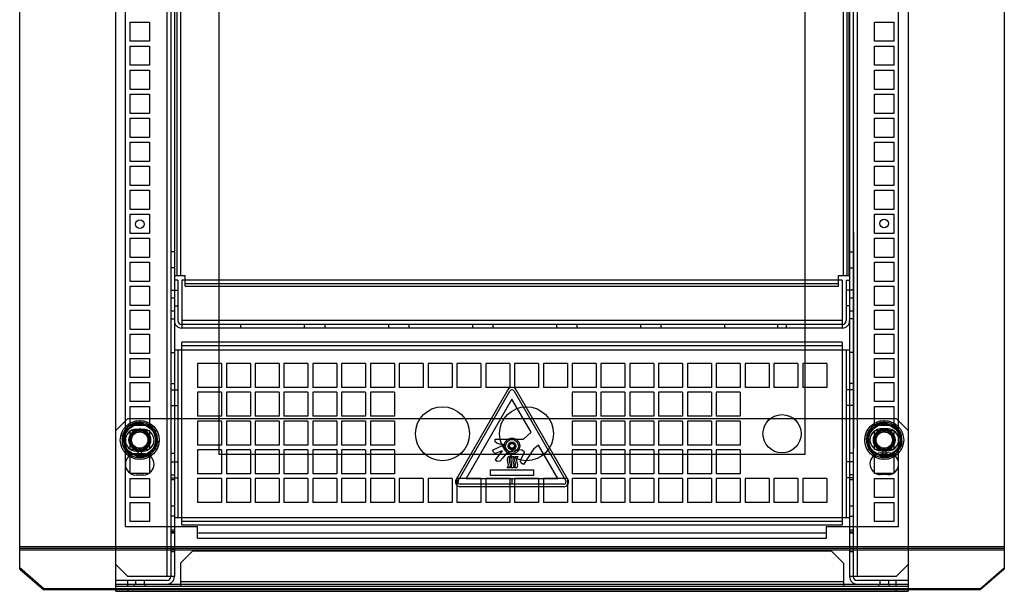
# Model space of a CAD drawing. Header units: millimetres. Extents: x 55 to 465, y 125 to 611.
# Tile 1 of 2: x 55 to 465, y 125 to 363. Entities that reach past the tile are written whole.
import ezdxf

# ---------------------------------------------------------------- set-up
doc = ezdxf.new("R2010")
doc.units = ezdxf.units.MM
doc.header["$LTSCALE"] = 47.779172
doc.layers.get('0').update_dxf_attribs({"linetype": 'CONTINUOUS'})

msp = doc.modelspace()

# ---------------------------------------------------------------- linework, layer by layer
at = {"color": 7, "linetype": 'Continuous'}
for p, q in [((95.03, 125.28), (95.03, 611.28)), ((425.03, 611.28), (425.03, 125.28)), ((116.33, 605.18), (116.33, 131.38)), ((117.93, 605.18), (117.93, 131.38)), ((119.43, 605.18), (119.43, 131.38)), ((400.63, 605.18), (400.63, 131.38)), ((402.13, 605.18), (402.13, 131.38)), ((403.73, 605.18), (403.73, 131.38)), ((55.03, 134.5), (55.03, 602.06)), ((465.03, 602.06), (465.03, 134.5)), ((120.43, 588.78), (120.43, 256.78)), ((121.93, 588.78), (121.93, 256.78)), ((397.93, 588.78), (397.93, 256.78)), ((399.43, 588.78), (399.43, 256.78)), ((400.43, 256.78), (400.43, 588.78)), ((99.03, 152.28), (99.03, 584.28)), ((421.03, 152.28), (421.03, 584.28)), ((138.03, 182.28), (138.03, 554.28)), ((382.03, 554.28), (382.03, 182.28)), ((101.03, 354.28), (101.03, 362.28)), ((101.03, 362.28), (109.03, 362.28)), ((109.03, 362.28), (109.03, 354.28)), ((411.03, 362.28), (419.03, 362.28)), ((411.03, 354.28), (411.03, 362.28)), ((419.03, 362.28), (419.03, 354.28)), ((109.03, 354.28), (101.03, 354.28)), ((419.03, 354.28), (411.03, 354.28)), ((101.03, 344.28), (101.03, 352.28)), ((101.03, 352.28), (109.03, 352.28)), ((109.03, 352.28), (109.03, 344.28)), ((411.03, 352.28), (419.03, 352.28)), ((411.03, 344.28), (411.03, 352.28)), ((419.03, 352.28), (419.03, 344.28)), ((109.03, 344.28), (101.03, 344.28)), ((101.03, 334.28), (101.03, 342.28)), ((101.03, 342.28), (109.03, 342.28)), ((109.03, 342.28), (109.03, 334.28)), ((419.03, 344.28), (411.03, 344.28)), ((411.03, 342.28), (419.03, 342.28)), ((411.03, 334.28), (411.03, 342.28)), ((419.03, 342.28), (419.03, 334.28)), ((109.03, 334.28), (101.03, 334.28)), ((101.03, 324.28), (101.03, 332.28)), ((101.03, 332.28), (109.03, 332.28)), ((109.03, 332.28), (109.03, 324.28)), ((419.03, 334.28), (411.03, 334.28)), ((411.03, 332.28), (419.03, 332.28)), ((411.03, 324.28), (411.03, 332.28)), ((419.03, 332.28), (419.03, 324.28)), ((109.03, 324.28), (101.03, 324.28)), ((419.03, 324.28), (411.03, 324.28)), ((101.03, 314.28), (101.03, 322.28)), ((101.03, 322.28), (109.03, 322.28)), ((109.03, 322.28), (109.03, 314.28)), ((411.03, 322.28), (419.03, 322.28)), ((411.03, 314.28), (411.03, 322.28)), ((419.03, 322.28), (419.03, 314.28)), ((109.03, 314.28), (101.03, 314.28)), ((101.03, 304.28), (101.03, 312.28)), ((101.03, 312.28), (109.03, 312.28)), ((109.03, 312.28), (109.03, 304.28)), ((419.03, 314.28), (411.03, 314.28)), ((411.03, 312.28), (419.03, 312.28)), ((411.03, 304.28), (411.03, 312.28)), ((419.03, 312.28), (419.03, 304.28)), ((109.03, 304.28), (101.03, 304.28)), ((419.03, 304.28), (411.03, 304.28)), ((101.03, 294.28), (101.03, 302.28)), ((101.03, 302.28), (109.03, 302.28)), ((109.03, 302.28), (109.03, 294.28)), ((411.03, 302.28), (419.03, 302.28)), ((411.03, 294.28), (411.03, 302.28)), ((419.03, 302.28), (419.03, 294.28)), ((109.03, 294.28), (101.03, 294.28)), ((101.03, 284.28), (101.03, 292.28)), ((101.03, 292.28), (109.03, 292.28)), ((109.03, 292.28), (109.03, 284.28)), ((419.03, 294.28), (411.03, 294.28)), ((411.03, 292.28), (419.03, 292.28)), ((411.03, 284.28), (411.03, 292.28)), ((419.03, 292.28), (419.03, 284.28)), ((109.03, 284.28), (101.03, 284.28)), ((419.03, 284.28), (411.03, 284.28)), ((101.03, 274.28), (101.03, 282.28)), ((101.03, 282.28), (109.03, 282.28)), ((109.03, 282.28), (109.03, 274.28)), ((411.03, 282.28), (419.03, 282.28)), ((411.03, 274.28), (411.03, 282.28)), ((419.03, 282.28), (419.03, 274.28)), ((402.2, 274.78), (402.2, 184.78)), ((109.03, 274.28), (101.03, 274.28)), ((101.03, 264.28), (101.03, 272.28)), ((101.03, 272.28), (109.03, 272.28)), ((109.03, 272.28), (109.03, 264.28)), ((419.03, 274.28), (411.03, 274.28)), ((411.03, 272.28), (419.03, 272.28)), ((411.03, 264.28), (411.03, 272.28)), ((419.03, 272.28), (419.03, 264.28)), ((119.43, 266.58), (117.93, 266.58)), ((400.63, 266.58), (402.13, 266.58)), ((109.03, 264.28), (101.03, 264.28)), ((402.2, 264.41), (402.3, 264.41)), ((402.2, 262.69), (402.3, 262.69)), ((402.3, 262.46), (402.2, 262.46)), ((402.2, 262.43), (402.3, 262.43)), ((402.3, 264.41), (402.3, 262.69)), ((402.3, 262.46), (402.3, 227.49)), ((419.03, 264.28), (411.03, 264.28)), ((101.03, 254.28), (101.03, 262.28)), ((101.03, 262.28), (109.03, 262.28)), ((109.03, 262.28), (109.03, 254.28)), ((119.43, 259.98), (117.93, 259.98)), ((400.63, 259.98), (402.13, 259.98)), ((402.2, 261.86), (402.3, 261.86)), ((402.2, 261.35), (402.3, 261.35)), ((402.2, 261.19), (402.3, 261.19)), ((402.3, 261.14), (402.2, 261.14)), ((402.2, 260.54), (402.3, 260.54)), ((402.2, 260.48), (402.3, 260.48)), ((402.3, 260.32), (402.2, 260.32)), ((402.3, 259.9), (402.2, 259.9)), ((402.2, 259.73), (402.3, 259.73)), ((402.2, 259.69), (402.3, 259.69)), ((402.3, 259.37), (402.2, 259.37)), ((402.2, 259.3), (402.3, 259.3)), ((402.2, 259.24), (402.3, 259.24)), ((402.2, 259.19), (402.3, 259.19)), ((402.2, 259.01), (402.3, 259.01)), ((402.2, 258.98), (402.3, 258.98)), ((402.2, 258.8), (402.3, 258.8)), ((411.03, 262.28), (419.03, 262.28)), ((411.03, 254.28), (411.03, 262.28)), ((419.03, 262.28), (419.03, 254.28)), ((109.03, 254.28), (101.03, 254.28)), ((119.43, 256.78), (123.93, 256.78)), ((120.93, 254.88), (119.43, 254.88)), ((120.93, 254.88), (120.93, 237.98)), ((122.53, 254.88), (122.53, 234.88)), ((397.53, 254.88), (122.53, 254.88)), ((123.93, 252.28), (123.93, 256.78)), ((395.93, 254.78), (123.93, 254.78)), ((395.93, 256.78), (400.43, 256.78)), ((395.93, 252.28), (395.93, 256.78)), ((397.53, 254.88), (397.53, 234.88)), ((399.13, 254.88), (400.63, 254.88)), ((399.13, 254.88), (399.13, 237.98)), ((402.2, 258.28), (402.3, 258.28)), ((402.3, 258.19), (402.2, 258.19)), ((402.2, 258.13), (402.3, 258.13)), ((402.3, 258.01), (402.2, 258.01)), ((402.2, 257.77), (402.3, 257.77)), ((402.2, 257.6), (402.3, 257.6)), ((402.2, 257.42), (402.3, 257.42)), ((402.2, 257.12), (402.3, 257.12)), ((402.3, 257.06), (402.2, 257.06)), ((402.2, 256.94), (402.3, 256.94)), ((402.2, 256.77), (402.3, 256.77)), ((402.3, 256.53), (402.2, 256.53)), ((402.2, 256.47), (402.3, 256.47)), ((402.3, 256.17), (402.2, 256.17)), ((402.2, 256.11), (402.3, 256.11)), ((402.2, 255.71), (402.3, 255.71)), ((402.2, 255.46), (402.3, 255.46)), ((402.2, 255.43), (402.3, 255.43)), ((402.2, 255.31), (402.3, 255.31)), ((402.2, 255.15), (402.3, 255.15)), ((402.2, 254.81), (402.3, 254.81)), ((402.2, 254.67), (402.3, 254.67)), ((402.2, 254.63), (402.3, 254.63)), ((402.2, 254.22), (402.3, 254.22)), ((419.03, 254.28), (411.03, 254.28)), ((101.03, 244.28), (101.03, 252.28)), ((101.03, 252.28), (109.03, 252.28)), ((109.03, 252.28), (109.03, 244.28)), ((117.93, 250.68), (120.93, 250.68)), ((395.93, 253.28), (123.93, 253.28)), ((123.93, 252.28), (395.93, 252.28)), ((402.13, 250.68), (399.13, 250.68)), ((402.2, 254.07), (402.3, 254.07)), ((402.3, 254.04), (402.2, 254.04)), ((402.3, 253.74), (402.2, 253.74)), ((402.3, 253.57), (402.2, 253.57)), ((402.2, 253.54), (402.3, 253.54)), ((402.2, 253.39), (402.3, 253.39)), ((402.2, 253.25), (402.3, 253.25)), ((402.2, 253.21), (402.3, 253.21)), ((402.2, 253.15), (402.3, 253.15)), ((402.2, 252.97), (402.3, 252.97)), ((402.3, 252.91), (402.2, 252.91)), ((402.2, 252.82), (402.3, 252.82)), ((402.2, 252.8), (402.3, 252.8)), ((402.2, 252.76), (402.3, 252.76)), ((402.2, 252.56), (402.3, 252.56)), ((402.2, 252.25), (402.3, 252.25)), ((402.2, 252.15), (402.3, 252.15)), ((402.2, 252.02), (402.3, 252.02)), ((402.2, 251.98), (402.3, 251.98)), ((402.2, 251.93), (402.3, 251.93)), ((402.2, 251.9), (402.3, 251.9)), ((402.2, 251.77), (402.3, 251.77)), ((402.2, 251.49), (402.3, 251.49)), ((402.2, 251.45), (402.3, 251.45)), ((402.3, 251.31), (402.2, 251.31)), ((402.2, 251.23), (402.3, 251.23)), ((402.3, 251.08), (402.2, 251.08)), ((402.2, 250.84), (402.3, 250.84)), ((402.2, 250.72), (402.3, 250.72)), ((402.2, 250.66), (402.3, 250.66)), ((402.2, 250.6), (402.3, 250.6)), ((402.2, 250.48), (402.3, 250.48)), ((402.2, 250.39), (402.3, 250.39)), ((402.2, 250.26), (402.3, 250.26)), ((402.2, 250.15), (402.3, 250.15)), ((411.03, 252.28), (419.03, 252.28)), ((411.03, 244.28), (411.03, 252.28)), ((419.03, 252.28), (419.03, 244.28)), ((119.43, 247.38), (117.93, 247.38)), ((402.13, 247.38), (400.63, 247.38)), ((402.3, 249.8), (402.2, 249.8)), ((402.2, 249.71), (402.3, 249.71)), ((402.2, 249.27), (402.3, 249.27)), ((402.2, 249.2), (402.3, 249.2)), ((402.2, 249.06), (402.3, 249.06)), ((402.2, 249.02), (402.3, 249.02)), ((402.3, 248.71), (402.2, 248.71)), ((402.2, 248.52), (402.3, 248.52)), ((402.2, 248.46), (402.3, 248.46)), ((402.2, 248.25), (402.3, 248.25)), ((402.2, 248.13), (402.3, 248.13)), ((402.2, 248.02), (402.3, 248.02)), ((402.3, 247.66), (402.2, 247.66)), ((402.2, 247.61), (402.3, 247.61)), ((402.3, 247.52), (402.2, 247.52)), ((402.2, 247.46), (402.3, 247.46)), ((402.2, 247.13), (402.3, 247.13)), ((402.2, 247.07), (402.3, 247.07)), ((402.2, 246.93), (402.3, 246.93)), ((402.2, 246.85), (402.3, 246.85)), ((402.2, 246.81), (402.3, 246.81)), ((402.2, 246.6), (402.3, 246.6)), ((402.2, 246.28), (402.3, 246.28)), ((402.2, 246.16), (402.3, 246.16)), ((402.2, 246.1), (402.3, 246.1)), ((109.03, 244.28), (101.03, 244.28)), ((101.03, 234.28), (101.03, 242.28)), ((101.03, 242.28), (109.03, 242.28)), ((109.03, 242.28), (109.03, 234.28)), ((119.43, 241.98), (117.93, 241.98)), ((119.43, 244.08), (120.93, 244.08)), ((400.63, 244.08), (399.13, 244.08)), ((402.13, 241.98), (400.63, 241.98)), ((402.2, 245.68), (402.3, 245.68)), ((402.3, 245.51), (402.2, 245.51)), ((402.2, 245.47), (402.3, 245.47)), ((402.2, 245.09), (402.3, 245.09)), ((402.3, 244.71), (402.2, 244.71)), ((402.2, 244.64), (402.3, 244.64)), ((402.2, 244.48), (402.3, 244.48)), ((402.2, 244.44), (402.3, 244.44)), ((402.2, 244.22), (402.3, 244.22)), ((402.2, 244.15), (402.3, 244.15)), ((402.2, 244), (402.3, 244)), ((402.2, 243.96), (402.3, 243.96)), ((402.2, 243.86), (402.3, 243.86)), ((402.2, 243.79), (402.3, 243.79)), ((402.2, 243.7), (402.3, 243.7)), ((402.2, 243.54), (402.3, 243.54)), ((402.2, 243.4), (402.3, 243.4)), ((402.3, 243.37), (402.2, 243.37)), ((402.2, 243.18), (402.3, 243.18)), ((402.3, 242.85), (402.2, 242.85)), ((402.2, 242.6), (402.3, 242.6)), ((402.3, 242.48), (402.2, 242.48)), ((402.2, 242.19), (402.3, 242.19)), ((402.2, 241.95), (402.3, 241.95)), ((419.03, 244.28), (411.03, 244.28)), ((411.03, 242.28), (419.03, 242.28)), ((411.03, 234.28), (411.03, 242.28)), ((419.03, 242.28), (419.03, 234.28)), ((117.93, 238.68), (119.43, 238.68)), ((397.53, 237.98), (122.53, 237.98)), ((402.13, 238.68), (400.63, 238.68)), ((402.2, 241.83), (402.3, 241.83)), ((402.2, 241.8), (402.3, 241.8)), ((402.2, 241.53), (402.3, 241.53)), ((402.2, 241.46), (402.3, 241.46)), ((402.2, 241.12), (402.3, 241.12)), ((402.2, 241.04), (402.3, 241.04)), ((402.2, 240.92), (402.3, 240.92)), ((402.2, 240.89), (402.3, 240.89)), ((402.2, 240.77), (402.3, 240.77)), ((402.2, 240.43), (402.3, 240.43)), ((402.2, 240.35), (402.3, 240.35)), ((402.2, 240.23), (402.3, 240.23)), ((402.2, 239.98), (402.3, 239.98)), ((402.2, 239.85), (402.3, 239.85)), ((402.2, 239.82), (402.3, 239.82)), ((402.2, 239.76), (402.3, 239.76)), ((402.2, 239.63), (402.3, 239.63)), ((402.2, 239.34), (402.3, 239.34)), ((402.2, 239.2), (402.3, 239.2)), ((402.2, 239.16), (402.3, 239.16)), ((402.3, 238.99), (402.2, 238.99)), ((402.2, 238.84), (402.3, 238.84)), ((402.3, 238.52), (402.2, 238.52)), ((402.2, 238.47), (402.3, 238.47)), ((402.2, 238.4), (402.3, 238.4)), ((402.2, 238.05), (402.3, 238.05)), ((402.2, 237.85), (402.3, 237.85)), ((109.03, 234.28), (101.03, 234.28)), ((397.53, 236.38), (122.53, 236.38)), ((397.53, 234.88), (122.53, 234.88)), ((147.18, 234.88), (147.18, 236.38)), ((173.68, 234.88), (173.68, 236.38)), ((182.18, 234.88), (182.18, 236.38)), ((208.68, 234.88), (208.68, 236.38)), ((217.18, 234.88), (217.18, 236.38)), ((243.68, 234.88), (243.68, 236.38)), ((252.18, 234.88), (252.18, 236.38)), ((278.68, 234.88), (278.68, 236.38)), ((287.18, 234.88), (287.18, 236.38)), ((313.68, 234.88), (313.68, 236.38)), ((322.18, 234.88), (322.18, 236.38)), ((348.68, 234.88), (348.68, 236.38)), ((370.78, 234.88), (370.78, 236.38)), ((374.28, 234.88), (374.28, 236.38)), ((402.2, 237.74), (402.3, 237.74)), ((402.3, 237.56), (402.2, 237.56)), ((402.2, 237.33), (402.3, 237.33)), ((402.2, 237.15), (402.3, 237.15)), ((402.2, 236.95), (402.3, 236.95)), ((402.2, 236.85), (402.3, 236.85)), ((402.3, 236.79), (402.2, 236.79)), ((402.2, 236.67), (402.3, 236.67)), ((402.2, 236.63), (402.3, 236.63)), ((402.2, 236.56), (402.3, 236.56)), ((402.2, 236.42), (402.3, 236.42)), ((402.2, 236.37), (402.3, 236.37)), ((402.2, 236.32), (402.3, 236.32)), ((402.2, 236.26), (402.3, 236.26)), ((402.2, 236), (402.3, 236)), ((402.2, 235.92), (402.3, 235.92)), ((402.2, 235.73), (402.3, 235.73)), ((402.3, 235.67), (402.2, 235.67)), ((402.2, 235.61), (402.3, 235.61)), ((402.2, 235.51), (402.3, 235.51)), ((402.2, 235.45), (402.3, 235.45)), ((402.3, 235.32), (402.2, 235.32)), ((402.2, 235.25), (402.3, 235.25)), ((402.2, 235.1), (402.3, 235.1)), ((402.2, 235.07), (402.3, 235.07)), ((402.3, 235.01), (402.2, 235.01)), ((402.2, 234.9), (402.3, 234.9)), ((402.2, 234.79), (402.3, 234.79)), ((402.2, 234.74), (402.3, 234.74)), ((402.2, 234.36), (402.3, 234.36)), ((402.2, 234.3), (402.3, 234.3)), ((402.2, 234.08), (402.3, 234.08)), ((402.2, 233.83), (402.3, 233.83)), ((402.2, 233.77), (402.3, 233.77)), ((419.03, 234.28), (411.03, 234.28)), ((101.03, 224.28), (101.03, 232.28)), ((101.03, 232.28), (109.03, 232.28)), ((109.03, 232.28), (109.03, 224.28)), ((402.2, 233.68), (402.3, 233.68)), ((402.3, 233.51), (402.2, 233.51)), ((402.2, 233.36), (402.3, 233.36)), ((402.2, 233.29), (402.3, 233.29)), ((402.2, 233.2), (402.3, 233.2)), ((402.2, 232.82), (402.3, 232.82)), ((402.2, 232.5), (402.3, 232.5)), ((402.3, 232.44), (402.2, 232.44)), ((402.2, 232.41), (402.3, 232.41)), ((402.3, 232.38), (402.2, 232.38)), ((402.2, 232.32), (402.3, 232.32)), ((402.2, 232.17), (402.3, 232.17)), ((402.2, 232.14), (402.3, 232.14)), ((402.2, 231.95), (402.3, 231.95)), ((402.2, 231.88), (402.3, 231.88)), ((402.2, 231.81), (402.3, 231.81)), ((402.2, 231.73), (402.3, 231.73)), ((402.2, 231.6), (402.3, 231.6)), ((402.2, 231.27), (402.3, 231.27)), ((402.2, 231.24), (402.3, 231.24)), ((402.2, 231.16), (402.3, 231.16)), ((402.2, 231.04), (402.3, 231.04)), ((402.2, 230.91), (402.3, 230.91)), ((402.2, 230.57), (402.3, 230.57)), ((402.2, 230.39), (402.3, 230.39)), ((402.2, 229.92), (402.3, 229.92)), ((411.03, 232.28), (419.03, 232.28)), ((411.03, 224.28), (411.03, 232.28)), ((419.03, 232.28), (419.03, 224.28)), ((119.43, 225.88), (400.63, 225.88)), ((120.93, 225.88), (120.93, 155.88)), ((122.53, 152.78), (122.53, 228.98)), ((397.53, 228.98), (122.53, 228.98)), ((397.53, 227.48), (122.53, 227.48)), ((397.53, 228.98), (397.53, 152.78)), ((399.13, 225.88), (399.13, 155.88)), ((402.2, 229.27), (402.3, 229.27)), ((402.2, 228.14), (402.3, 228.14)), ((402.2, 227.49), (402.3, 227.49)), ((109.03, 224.28), (101.03, 224.28)), ((101.03, 214.28), (101.03, 222.28)), ((101.03, 222.28), (109.03, 222.28)), ((109.03, 222.28), (109.03, 214.28)), ((117.93, 224.78), (119.43, 224.78)), ((402.13, 224.78), (400.63, 224.78)), ((402.2, 222.28), (402.3, 222.28)), ((402.3, 222.28), (402.3, 197.28)), ((419.03, 224.28), (411.03, 224.28)), ((411.03, 222.28), (419.03, 222.28)), ((411.03, 214.28), (411.03, 222.28)), ((419.03, 222.28), (419.03, 214.28)), ((139.08, 220.19), (129.08, 220.19)), ((129.08, 220.19), (129.08, 210.19)), ((139.08, 220.19), (139.08, 210.19)), ((151.08, 220.19), (141.08, 220.19)), ((141.08, 220.19), (141.08, 210.19)), ((151.08, 220.19), (151.08, 210.19)), ((163.08, 220.19), (153.08, 220.19)), ((153.08, 220.19), (153.08, 210.19)), ((163.08, 220.19), (163.08, 210.19)), ((175.08, 220.19), (165.08, 220.19)), ((165.08, 220.19), (165.08, 210.19)), ((175.08, 220.19), (175.08, 210.19)), ((187.08, 220.19), (177.08, 220.19)), ((177.08, 220.19), (177.08, 210.19)), ((187.08, 220.19), (187.08, 210.19)), ((199.08, 220.19), (189.08, 220.19)), ((189.08, 220.19), (189.08, 210.19)), ((199.08, 220.19), (199.08, 210.19)), ((211.08, 220.19), (201.08, 220.19)), ((201.08, 220.19), (201.08, 210.19)), ((211.08, 220.19), (211.08, 210.19)), ((223.08, 220.19), (213.08, 220.19)), ((213.08, 220.19), (213.08, 210.19)), ((223.08, 220.19), (223.08, 210.19)), ((235.08, 220.19), (225.08, 220.19)), ((225.08, 220.19), (225.08, 210.19)), ((235.08, 220.19), (235.08, 210.19)), ((247.08, 220.19), (237.08, 220.19)), ((237.08, 220.19), (237.08, 210.19)), ((247.08, 220.19), (247.08, 210.19)), ((259.08, 220.19), (249.08, 220.19)), ((249.08, 220.19), (249.08, 210.19)), ((259.08, 220.19), (259.08, 210.19)), ((271.08, 220.19), (261.08, 220.19)), ((261.08, 220.19), (261.08, 210.19)), ((271.08, 220.19), (271.08, 210.19)), ((283.08, 220.19), (273.08, 220.19)), ((273.08, 220.19), (273.08, 210.19)), ((283.08, 220.19), (283.08, 210.19)), ((295.08, 220.19), (285.08, 220.19)), ((285.08, 220.19), (285.08, 210.19)), ((295.08, 220.19), (295.08, 210.19)), ((307.08, 220.19), (297.08, 220.19)), ((297.08, 220.19), (297.08, 210.19)), ((307.08, 220.19), (307.08, 210.19)), ((319.08, 220.19), (309.08, 220.19)), ((309.08, 220.19), (309.08, 210.19)), ((319.08, 220.19), (319.08, 210.19)), ((331.08, 220.19), (321.08, 220.19)), ((321.08, 220.19), (321.08, 210.19)), ((331.08, 220.19), (331.08, 210.19)), ((343.08, 220.19), (333.08, 220.19)), ((333.08, 220.19), (333.08, 210.19)), ((343.08, 220.19), (343.08, 210.19)), ((355.08, 220.19), (345.08, 220.19)), ((345.08, 220.19), (345.08, 210.19)), ((355.08, 220.19), (355.08, 210.19)), ((367.08, 220.19), (357.08, 220.19)), ((357.08, 220.19), (357.08, 210.19)), ((367.08, 220.19), (367.08, 210.19)), ((379.08, 220.19), (369.08, 220.19)), ((369.08, 220.19), (369.08, 210.19)), ((379.08, 220.19), (379.08, 210.19)), ((391.08, 220.19), (381.08, 220.19)), ((381.08, 220.19), (381.08, 210.19)), ((391.08, 220.19), (391.08, 210.19)), ((109.03, 214.28), (101.03, 214.28)), ((419.03, 214.28), (411.03, 214.28)), ((101.03, 204.28), (101.03, 212.28)), ((101.03, 212.28), (109.03, 212.28)), ((109.03, 212.28), (109.03, 204.28)), ((117.93, 211.78), (119.43, 211.78)), ((117.93, 209.18), (120.93, 209.18)), ((139.08, 210.19), (129.08, 210.19)), ((151.08, 210.19), (141.08, 210.19)), ((163.08, 210.19), (153.08, 210.19)), ((175.08, 210.19), (165.08, 210.19)), ((187.08, 210.19), (177.08, 210.19)), ((199.08, 210.19), (189.08, 210.19)), ((211.08, 210.19), (201.08, 210.19)), ((223.08, 210.19), (213.08, 210.19)), ((235.08, 210.19), (225.08, 210.19)), ((258.3, 209.15), (236.76, 171.84)), ((247.08, 210.19), (237.08, 210.19)), ((259.08, 210.19), (249.08, 210.19)), ((271.08, 210.19), (261.08, 210.19)), ((283.3, 171.84), (261.76, 209.15)), ((283.08, 210.19), (273.08, 210.19)), ((295.08, 210.19), (285.08, 210.19)), ((307.08, 210.19), (297.08, 210.19)), ((319.08, 210.19), (309.08, 210.19)), ((331.08, 210.19), (321.08, 210.19)), ((343.08, 210.19), (333.08, 210.19)), ((355.08, 210.19), (345.08, 210.19)), ((367.08, 210.19), (357.08, 210.19)), ((379.08, 210.19), (369.08, 210.19)), ((391.08, 210.19), (381.08, 210.19)), ((402.13, 209.18), (399.13, 209.18)), ((402.13, 211.78), (400.63, 211.78)), ((402.2, 209.78), (402.3, 209.78)), ((411.03, 212.28), (419.03, 212.28)), ((411.03, 204.28), (411.03, 212.28)), ((419.03, 212.28), (419.03, 204.28)), ((139.08, 208.19), (129.08, 208.19)), ((129.08, 208.19), (129.08, 198.19)), ((139.08, 208.19), (139.08, 198.19)), ((151.08, 208.19), (141.08, 208.19)), ((141.08, 208.19), (141.08, 198.19)), ((151.08, 208.19), (151.08, 198.19)), ((163.08, 208.19), (153.08, 208.19)), ((153.08, 208.19), (153.08, 198.19)), ((163.08, 208.19), (163.08, 198.19)), ((175.08, 208.19), (165.08, 208.19)), ((165.08, 208.19), (165.08, 198.19)), ((175.08, 208.19), (175.08, 198.19)), ((187.08, 208.19), (177.08, 208.19)), ((177.08, 208.19), (177.08, 198.19)), ((187.08, 208.19), (187.08, 198.19)), ((199.08, 208.19), (189.08, 208.19)), ((189.08, 208.19), (189.08, 198.19)), ((199.08, 208.19), (199.08, 198.19)), ((211.08, 208.19), (201.08, 208.19)), ((201.08, 208.19), (201.08, 198.19)), ((211.08, 208.19), (211.08, 198.19)), ((237.63, 171.34), (259.16, 208.65)), ((260.03, 205.35), (240.92, 172.24)), ((259.16, 208.65), (259.17, 208.64)), ((267.96, 191.6), (260.03, 205.35)), ((260.03, 205.35), (260.03, 205.35)), ((260.9, 208.65), (260.89, 208.64)), ((260.89, 208.64), (282.43, 171.34)), ((295.08, 208.19), (285.08, 208.19)), ((285.08, 208.19), (285.08, 198.19)), ((295.08, 208.19), (295.08, 198.19)), ((307.08, 208.19), (297.08, 208.19)), ((297.08, 208.19), (297.08, 198.19)), ((307.08, 208.19), (307.08, 198.19)), ((319.08, 208.19), (309.08, 208.19)), ((309.08, 208.19), (309.08, 198.19)), ((319.08, 208.19), (319.08, 198.19)), ((331.08, 208.19), (321.08, 208.19)), ((321.08, 208.19), (321.08, 198.19)), ((331.08, 208.19), (331.08, 198.19)), ((343.08, 208.19), (333.08, 208.19)), ((333.08, 208.19), (333.08, 198.19)), ((343.08, 208.19), (343.08, 198.19)), ((355.08, 208.19), (345.08, 208.19)), ((345.08, 208.19), (345.08, 198.19)), ((355.08, 208.19), (355.08, 198.19)), ((109.03, 204.28), (101.03, 204.28)), ((101.03, 194.28), (101.03, 202.28)), ((101.03, 202.28), (109.03, 202.28)), ((109.03, 202.28), (109.03, 194.28)), ((117.93, 202.58), (120.93, 202.58)), ((402.13, 202.58), (399.13, 202.58)), ((419.03, 204.28), (411.03, 204.28)), ((411.03, 202.28), (419.03, 202.28)), ((411.03, 194.28), (411.03, 202.28)), ((419.03, 202.28), (419.03, 194.28)), ((100.03, 197.28), (95.03, 192.28)), ((100.03, 197.28), (420.03, 197.28)), ((139.08, 198.19), (129.08, 198.19)), ((151.08, 198.19), (141.08, 198.19)), ((163.08, 198.19), (153.08, 198.19)), ((175.08, 198.19), (165.08, 198.19)), ((187.08, 198.19), (177.08, 198.19)), ((199.08, 198.19), (189.08, 198.19)), ((211.08, 198.19), (201.08, 198.19)), ((295.08, 198.19), (285.08, 198.19)), ((307.08, 198.19), (297.08, 198.19)), ((319.08, 198.19), (309.08, 198.19)), ((331.08, 198.19), (321.08, 198.19)), ((343.08, 198.19), (333.08, 198.19)), ((355.08, 198.19), (345.08, 198.19)), ((425.03, 192.28), (420.03, 197.28)), ((101.84, 195.07), (97.55, 188.91)), ((97.74, 190.09), (102.95, 195.49)), ((103.71, 195.67), (97.97, 190.83)), ((105.03, 195.79), (98.53, 192.04)), ((109.03, 194.28), (101.03, 194.28)), ((109.32, 194.44), (101.84, 195.07)), ((110.24, 193.69), (102.95, 195.49)), ((110.77, 193.12), (103.71, 195.67)), ((111.53, 192.04), (105.03, 195.79)), ((109.32, 194.44), (112.51, 187.65)), ((110.24, 193.69), (112.32, 186.48)), ((110.77, 193.12), (112.09, 185.73)), ((139.08, 196.19), (129.08, 196.19)), ((129.08, 196.19), (129.08, 186.19)), ((139.08, 196.19), (139.08, 186.19)), ((151.08, 196.19), (141.08, 196.19)), ((141.08, 196.19), (141.08, 186.19)), ((151.08, 196.19), (151.08, 186.19)), ((163.08, 196.19), (153.08, 196.19)), ((153.08, 196.19), (153.08, 186.19)), ((163.08, 196.19), (163.08, 186.19)), ((175.08, 196.19), (165.08, 196.19)), ((165.08, 196.19), (165.08, 186.19)), ((175.08, 196.19), (175.08, 186.19)), ((187.08, 196.19), (177.08, 196.19)), ((177.08, 196.19), (177.08, 186.19)), ((187.08, 196.19), (187.08, 186.19)), ((199.08, 196.19), (189.08, 196.19)), ((189.08, 196.19), (189.08, 186.19)), ((199.08, 196.19), (199.08, 186.19)), ((211.08, 196.19), (201.08, 196.19)), ((201.08, 196.19), (201.08, 186.19)), ((211.08, 196.19), (211.08, 186.19)), ((295.08, 196.19), (285.08, 196.19)), ((285.08, 196.19), (285.08, 186.19)), ((295.08, 196.19), (295.08, 186.19)), ((307.08, 196.19), (297.08, 196.19)), ((297.08, 196.19), (297.08, 186.19)), ((307.08, 196.19), (307.08, 186.19)), ((319.08, 196.19), (309.08, 196.19)), ((309.08, 196.19), (309.08, 186.19)), ((319.08, 196.19), (319.08, 186.19)), ((331.08, 196.19), (321.08, 196.19)), ((321.08, 196.19), (321.08, 186.19)), ((331.08, 196.19), (331.08, 186.19)), ((343.08, 196.19), (333.08, 196.19)), ((333.08, 196.19), (333.08, 186.19)), ((343.08, 196.19), (343.08, 186.19)), ((355.08, 196.19), (345.08, 196.19)), ((345.08, 196.19), (345.08, 186.19)), ((355.08, 196.19), (355.08, 186.19)), ((411.84, 195.07), (407.55, 188.91)), ((407.74, 190.09), (412.95, 195.49)), ((413.71, 195.67), (407.97, 190.83)), ((415.03, 195.79), (408.53, 192.04)), ((419.03, 194.28), (411.03, 194.28)), ((419.32, 194.44), (411.84, 195.07)), ((420.24, 193.69), (412.95, 195.49)), ((416.54, 192.88), (413.54, 192.88)), ((420.77, 193.12), (413.71, 195.67)), ((421.53, 192.04), (415.03, 195.79)), ((422.51, 187.65), (419.32, 194.44)), ((420.24, 193.69), (422.32, 186.48)), ((420.77, 193.12), (422.09, 185.73)), ((97.55, 188.91), (100.74, 182.12)), ((99.82, 182.88), (97.74, 190.09)), ((97.97, 190.83), (99.29, 183.45)), ((98.53, 192.04), (98.53, 184.53)), ((101.03, 192.28), (103.66, 192.28)), ((101.03, 189.82), (101.03, 192.28)), ((106.52, 192.68), (103.52, 192.68)), ((106.39, 192.28), (109.03, 192.28)), ((109.03, 192.28), (109.03, 189.81)), ((111.53, 192.04), (111.53, 184.53)), ((267.96, 191.61), (264.77, 188.57)), ((410.74, 182.12), (407.55, 188.91)), ((409.82, 182.88), (407.74, 190.09)), ((407.97, 190.83), (409.29, 183.45)), ((408.53, 192.04), (408.53, 184.53)), ((411.03, 192.28), (413.66, 192.28)), ((411.03, 189.82), (411.03, 192.28)), ((416.39, 192.28), (419.03, 192.28)), ((419.03, 192.28), (419.03, 189.81)), ((421.53, 192.04), (421.53, 184.53)), ((105.03, 180.78), (98.53, 184.53)), ((101.03, 184.28), (101.03, 186.76)), ((111.53, 184.53), (105.03, 180.78)), ((112.09, 185.73), (106.35, 180.89)), ((112.32, 186.48), (107.11, 181.07)), ((112.51, 187.65), (108.22, 181.49)), ((109.03, 186.74), (109.03, 184.28)), ((139.08, 186.19), (129.08, 186.19)), ((151.08, 186.19), (141.08, 186.19)), ((163.08, 186.19), (153.08, 186.19)), ((175.08, 186.19), (165.08, 186.19)), ((187.08, 186.19), (177.08, 186.19)), ((199.08, 186.19), (189.08, 186.19)), ((211.08, 186.19), (201.08, 186.19)), ((251.87, 184.07), (256.97, 186.47)), ((253.07, 188.57), (264.77, 188.57)), ((253.07, 187.57), (253.07, 188.57)), ((253.67, 186.97), (253.07, 187.57)), ((254.77, 186.57), (253.67, 186.97)), ((255.97, 186.47), (254.77, 186.57)), ((256.97, 186.47), (255.97, 186.47)), ((271.12, 186.14), (268.97, 184.47)), ((279.14, 172.24), (271.12, 186.14)), ((295.08, 186.19), (285.08, 186.19)), ((307.08, 186.19), (297.08, 186.19)), ((319.08, 186.19), (309.08, 186.19)), ((331.08, 186.19), (321.08, 186.19)), ((343.08, 186.19), (333.08, 186.19)), ((355.08, 186.19), (345.08, 186.19)), ((415.03, 180.78), (408.53, 184.53)), ((411.03, 184.28), (411.03, 186.76)), ((421.53, 184.53), (415.03, 180.78)), ((422.09, 185.73), (416.35, 180.89)), ((422.32, 186.48), (417.11, 181.07)), ((422.51, 187.65), (418.22, 181.49)), ((419.03, 186.74), (419.03, 184.28)), ((106.35, 180.89), (99.29, 183.45)), ((107.11, 181.07), (99.82, 182.88)), ((108.22, 181.49), (100.74, 182.12)), ((103.67, 184.28), (101.03, 184.28)), ((101.03, 182.28), (109.03, 182.28)), ((101.03, 174.28), (101.03, 182.28)), ((103.52, 183.68), (106.52, 183.68)), ((103.52, 182.68), (106.52, 182.68)), ((104.28, 184.3), (104.28, 180.92)), ((105.78, 180.92), (105.78, 184.3)), ((109.03, 184.28), (106.4, 184.28)), ((109.03, 182.28), (109.03, 174.28)), ((117.93, 182.78), (119.43, 182.78)), ((139.08, 184.19), (129.08, 184.19)), ((129.08, 184.19), (129.08, 174.19)), ((382.03, 182.28), (138.03, 182.28)), ((139.08, 184.19), (139.08, 174.19)), ((151.08, 184.19), (141.08, 184.19)), ((141.08, 184.19), (141.08, 174.19)), ((151.08, 184.19), (151.08, 174.19)), ((163.08, 184.19), (153.08, 184.19)), ((153.08, 184.19), (153.08, 174.19)), ((163.08, 184.19), (163.08, 174.19)), ((175.08, 184.19), (165.08, 184.19)), ((165.08, 184.19), (165.08, 174.19)), ((175.08, 184.19), (175.08, 174.19)), ((187.08, 184.19), (177.08, 184.19)), ((177.08, 184.19), (177.08, 174.19)), ((187.08, 184.19), (187.08, 174.19)), ((199.08, 184.19), (189.08, 184.19)), ((189.08, 184.19), (189.08, 174.19)), ((199.08, 184.19), (199.08, 174.19)), ((211.08, 184.19), (201.08, 184.19)), ((201.08, 184.19), (201.08, 174.19)), ((211.08, 184.19), (211.08, 174.19)), ((252.47, 183.07), (251.87, 184.07)), ((252.87, 182.67), (252.47, 183.07)), ((253.47, 182.77), (252.87, 182.67)), ((255.97, 183.77), (253.07, 179.97)), ((255.97, 183.77), (253.47, 182.77)), ((256.07, 180.77), (254.97, 179.47)), ((257.57, 182.47), (256.07, 180.77)), ((258.77, 183.27), (257.57, 182.47)), ((258.53, 181.44), (259.53, 181.44)), ((260.37, 183.97), (258.77, 183.27)), ((260.03, 181.44), (261.03, 181.44)), ((262.27, 184.17), (260.37, 183.97)), ((261.53, 181.44), (262.53, 181.44)), ((264.07, 184.07), (262.27, 184.17)), ((265.07, 182.97), (263.57, 179.97)), ((265.17, 183.37), (264.07, 184.07)), ((268.97, 184.47), (264.77, 178.07)), ((265.07, 182.97), (265.17, 183.37)), ((295.08, 184.19), (285.08, 184.19)), ((285.08, 184.19), (285.08, 174.19)), ((295.08, 184.19), (295.08, 174.19)), ((307.08, 184.19), (297.08, 184.19)), ((297.08, 184.19), (297.08, 174.19)), ((307.08, 184.19), (307.08, 174.19)), ((319.08, 184.19), (309.08, 184.19)), ((309.08, 184.19), (309.08, 174.19)), ((319.08, 184.19), (319.08, 174.19)), ((331.08, 184.19), (321.08, 184.19)), ((321.08, 184.19), (321.08, 174.19)), ((331.08, 184.19), (331.08, 174.19)), ((343.08, 184.19), (333.08, 184.19)), ((333.08, 184.19), (333.08, 174.19)), ((343.08, 184.19), (343.08, 174.19)), ((355.08, 184.19), (345.08, 184.19)), ((345.08, 184.19), (345.08, 174.19)), ((355.08, 184.19), (355.08, 174.19)), ((402.13, 182.78), (400.63, 182.78)), ((416.35, 180.89), (409.29, 183.45)), ((417.11, 181.07), (409.82, 182.88)), ((418.22, 181.49), (410.74, 182.12)), ((413.67, 184.28), (411.03, 184.28)), ((411.03, 182.28), (419.03, 182.28)), ((411.03, 174.28), (411.03, 182.28)), ((413.54, 183.88), (416.54, 183.88)), ((413.54, 182.88), (416.54, 182.88)), ((414.28, 184.3), (414.28, 180.92)), ((415.78, 180.92), (415.78, 184.3)), ((419.03, 184.28), (416.4, 184.28)), ((419.03, 182.28), (419.03, 174.28)), ((117.93, 179.18), (120.93, 179.18)), ((253.87, 179.37), (253.07, 179.97)), ((254.97, 179.47), (253.87, 179.37)), ((259.03, 176.64), (258.03, 176.64)), ((260.53, 176.64), (259.53, 176.64)), ((262.03, 176.64), (261.03, 176.64)), ((263.57, 179.37), (263.57, 179.97)), ((263.57, 179.37), (263.77, 178.77)), ((264.77, 178.07), (263.77, 178.77)), ((402.13, 179.18), (399.13, 179.18)), ((109.03, 174.28), (101.03, 174.28)), ((101.03, 172.28), (109.03, 172.28)), ((101.03, 164.28), (101.03, 172.28)), ((106.52, 173.68), (103.52, 173.68)), ((109.03, 172.28), (109.03, 164.28)), ((117.93, 173.78), (119.43, 173.78)), ((117.93, 172.58), (120.93, 172.58)), ((139.08, 174.19), (129.08, 174.19)), ((151.08, 174.19), (141.08, 174.19)), ((163.08, 174.19), (153.08, 174.19)), ((175.08, 174.19), (165.08, 174.19)), ((187.08, 174.19), (177.08, 174.19)), ((199.08, 174.19), (189.08, 174.19)), ((211.08, 174.19), (201.08, 174.19)), ((240.92, 172.24), (279.14, 172.24)), ((240.92, 172.24), (240.92, 172.24)), ((251.13, 175.84), (268.93, 175.84)), ((251.13, 173.44), (251.13, 175.84)), ((268.93, 173.44), (251.13, 173.44)), ((260.03, 172.24), (260.03, 172.24)), ((260.03, 172.24), (260.03, 169.85)), ((260.03, 172.24), (260.03, 172.24)), ((268.93, 175.84), (268.93, 173.44)), ((279.14, 172.24), (279.14, 172.24)), ((295.08, 174.19), (285.08, 174.19)), ((307.08, 174.19), (297.08, 174.19)), ((319.08, 174.19), (309.08, 174.19)), ((331.08, 174.19), (321.08, 174.19)), ((343.08, 174.19), (333.08, 174.19)), ((355.08, 174.19), (345.08, 174.19)), ((402.13, 172.58), (399.13, 172.58)), ((402.13, 173.78), (400.63, 173.78)), ((419.03, 174.28), (411.03, 174.28)), ((411.03, 172.28), (419.03, 172.28)), ((411.03, 164.28), (411.03, 172.28)), ((416.54, 173.88), (413.54, 173.88)), ((419.03, 172.28), (419.03, 164.28)), ((119.43, 171.68), (117.93, 171.68)), ((139.08, 172.19), (129.08, 172.19)), ((129.08, 172.19), (129.08, 162.19)), ((139.08, 172.19), (139.08, 162.19)), ((151.08, 172.19), (141.08, 172.19)), ((141.08, 172.19), (141.08, 162.19)), ((151.08, 172.19), (151.08, 162.19)), ((163.08, 172.19), (153.08, 172.19)), ((153.08, 172.19), (153.08, 162.19)), ((163.08, 172.19), (163.08, 162.19)), ((175.08, 172.19), (165.08, 172.19)), ((165.08, 172.19), (165.08, 162.19)), ((175.08, 172.19), (175.08, 162.19)), ((187.08, 172.19), (177.08, 172.19)), ((177.08, 172.19), (177.08, 162.19)), ((187.08, 172.19), (187.08, 162.19)), ((199.08, 172.19), (189.08, 172.19)), ((189.08, 172.19), (189.08, 162.19)), ((199.08, 172.19), (199.08, 162.19)), ((211.08, 172.19), (201.08, 172.19)), ((201.08, 172.19), (201.08, 162.19)), ((211.08, 172.19), (211.08, 162.19)), ((223.08, 172.19), (213.08, 172.19)), ((213.08, 172.19), (213.08, 162.19)), ((223.08, 172.19), (223.08, 162.19)), ((235.08, 172.19), (225.08, 172.19)), ((225.08, 172.19), (225.08, 162.19)), ((235.08, 172.19), (235.08, 162.19)), ((247.08, 172.19), (237.08, 172.19)), ((237.08, 172.19), (237.08, 162.19)), ((237.63, 171.34), (237.63, 171.34)), ((238.49, 169.84), (238.49, 169.85)), ((281.57, 169.84), (238.49, 169.84)), ((281.57, 168.84), (238.49, 168.84)), ((247.08, 172.19), (247.08, 162.19)), ((259.08, 172.19), (249.08, 172.19)), ((249.08, 172.19), (249.08, 162.19)), ((259.08, 172.19), (259.08, 162.19)), ((260.03, 169.84), (260.03, 169.85)), ((260.03, 169.84), (260.03, 169.85)), ((271.08, 172.19), (261.08, 172.19)), ((261.08, 172.19), (261.08, 162.19)), ((271.08, 172.19), (271.08, 162.19)), ((283.08, 172.19), (273.08, 172.19)), ((273.08, 172.19), (273.08, 162.19)), ((281.57, 169.85), (281.57, 169.84)), ((282.43, 171.34), (282.43, 171.34)), ((283.08, 172.19), (283.08, 162.19)), ((295.08, 172.19), (285.08, 172.19)), ((285.08, 172.19), (285.08, 162.19)), ((295.08, 172.19), (295.08, 162.19)), ((307.08, 172.19), (297.08, 172.19)), ((297.08, 172.19), (297.08, 162.19)), ((307.08, 172.19), (307.08, 162.19)), ((319.08, 172.19), (309.08, 172.19)), ((309.08, 172.19), (309.08, 162.19)), ((319.08, 172.19), (319.08, 162.19)), ((331.08, 172.19), (321.08, 172.19)), ((321.08, 172.19), (321.08, 162.19)), ((331.08, 172.19), (331.08, 162.19)), ((343.08, 172.19), (333.08, 172.19)), ((333.08, 172.19), (333.08, 162.19)), ((343.08, 172.19), (343.08, 162.19)), ((355.08, 172.19), (345.08, 172.19)), ((345.08, 172.19), (345.08, 162.19)), ((355.08, 172.19), (355.08, 162.19)), ((367.08, 172.19), (357.08, 172.19)), ((357.08, 172.19), (357.08, 162.19)), ((367.08, 172.19), (367.08, 162.19)), ((379.08, 172.19), (369.08, 172.19)), ((369.08, 172.19), (369.08, 162.19)), ((379.08, 172.19), (379.08, 162.19)), ((391.08, 172.19), (381.08, 172.19)), ((381.08, 172.19), (381.08, 162.19)), ((391.08, 172.19), (391.08, 162.19)), ((400.63, 171.88), (402.13, 171.88)), ((109.03, 164.28), (101.03, 164.28)), ((419.03, 164.28), (411.03, 164.28)), ((101.03, 162.28), (109.03, 162.28)), ((101.03, 154.28), (101.03, 162.28)), ((109.03, 162.28), (109.03, 154.28)), ((119.43, 160.68), (117.93, 160.68)), ((139.08, 162.19), (129.08, 162.19)), ((151.08, 162.19), (141.08, 162.19)), ((163.08, 162.19), (153.08, 162.19)), ((175.08, 162.19), (165.08, 162.19)), ((187.08, 162.19), (177.08, 162.19)), ((199.08, 162.19), (189.08, 162.19)), ((211.08, 162.19), (201.08, 162.19)), ((223.08, 162.19), (213.08, 162.19)), ((235.08, 162.19), (225.08, 162.19)), ((247.08, 162.19), (237.08, 162.19)), ((259.08, 162.19), (249.08, 162.19)), ((271.08, 162.19), (261.08, 162.19)), ((283.08, 162.19), (273.08, 162.19)), ((295.08, 162.19), (285.08, 162.19)), ((307.08, 162.19), (297.08, 162.19)), ((319.08, 162.19), (309.08, 162.19)), ((331.08, 162.19), (321.08, 162.19)), ((343.08, 162.19), (333.08, 162.19)), ((355.08, 162.19), (345.08, 162.19)), ((367.08, 162.19), (357.08, 162.19)), ((379.08, 162.19), (369.08, 162.19)), ((391.08, 162.19), (381.08, 162.19)), ((400.63, 160.88), (402.13, 160.88)), ((411.03, 162.28), (419.03, 162.28)), ((411.03, 154.28), (411.03, 162.28)), ((419.03, 162.28), (419.03, 154.28)), ((119.43, 156.58), (117.93, 156.58)), ((400.63, 155.88), (119.43, 155.88)), ((400.63, 156.58), (402.13, 156.58)), ((99.03, 152.28), (129.03, 152.28)), ((109.03, 154.28), (101.03, 154.28)), ((397.53, 154.28), (122.53, 154.28)), ((397.53, 152.78), (122.53, 152.78)), ((129.03, 147.46), (129.03, 152.28)), ((391.03, 152.28), (421.03, 152.28)), ((391.03, 147.46), (391.03, 152.28)), ((419.03, 154.28), (411.03, 154.28)), ((119.43, 150.68), (117.93, 150.68)), ((119.43, 149.98), (117.93, 149.98)), ((119.43, 149.48), (117.93, 149.48)), ((391.03, 149.46), (129.03, 149.46)), ((400.63, 150.88), (402.13, 150.88)), ((400.63, 149.98), (402.13, 149.98)), ((400.63, 149.68), (402.13, 149.68)), ((465.03, 143.86), (55.03, 143.86)), ((129.03, 147.46), (391.03, 147.46)), ((465.03, 143.06), (55.03, 143.06)), ((55.03, 142.56), (465.03, 142.56)), ((119.43, 142.88), (117.93, 142.88)), ((119.43, 141.68), (117.93, 141.68)), ((127.04, 141.93), (122.04, 136.93)), ((393.04, 141.93), (127.04, 141.93)), ((398.04, 136.93), (393.04, 141.93)), ((400.63, 141.88), (402.13, 141.88)), ((100.02, 131.38), (95.02, 136.38)), ((122.04, 136.93), (122.04, 127.28)), ((398.04, 136.93), (398.04, 127.28)), ((425.04, 136.38), (420.04, 131.38)), ((65.03, 126.34), (55.03, 135)), ((55.03, 134.5), (65.03, 125.84)), ((119.43, 131.38), (100.02, 131.38)), ((420.04, 131.38), (400.63, 131.38)), ((455.03, 126.34), (465.03, 135)), ((465.03, 134.5), (455.03, 125.84)), ((116.33, 129.78), (95.02, 129.78)), ((95.02, 128.28), (425.04, 128.28)), ((425.04, 127.28), (95.03, 127.28)), ((100.04, 127.28), (100.02, 129.78)), ((102.79, 127.28), (102.79, 128.28)), ((103.22, 129.78), (103.22, 128.28)), ((106.82, 129.78), (106.82, 128.28)), ((107.29, 127.28), (107.29, 128.28)), ((398.04, 129.28), (122.04, 129.28)), ((425.04, 129.78), (403.73, 129.78)), ((412.79, 127.28), (412.79, 128.28)), ((413.24, 129.78), (413.24, 128.28)), ((416.84, 129.78), (416.84, 128.28)), ((417.29, 127.28), (417.29, 128.28)), ((420.04, 127.28), (420.04, 129.78)), ((455.03, 126.34), (65.03, 126.34)), ((65.03, 126.34), (65.03, 125.84)), ((455.03, 125.84), (65.03, 125.84)), ((425.03, 126.28), (95.03, 126.28)), ((95.03, 125.28), (425.03, 125.28)), ((100.03, 126.28), (100.03, 125.28)), ((420.03, 125.28), (420.03, 126.28)), ((455.03, 125.84), (455.03, 126.34))]:
    msp.add_line(p, q, dxfattribs=at)
for centre, radius in [((105.02, 278.18), 1.8), ((415.04, 278.38), 1.8), ((231.08, 190.88), 11.25), ((266.08, 190.88), 11.25), ((372.48, 190.88), 7.95), ((105.03, 188.28), 8.1), ((105.03, 188.28), 6.5), ((105.03, 188.28), 4.5), ((415.03, 188.28), 8.1), ((415.03, 188.28), 6.5), ((415.03, 188.28), 4.5), ((105.03, 188.28), 4.1), ((105.03, 188.28), 4), ((105.03, 188.28), 3.5), ((105.03, 188.28), 3.4), ((260.03, 185.84), 3.25), ((415.03, 188.28), 4.1), ((415.03, 188.28), 4), ((415.03, 188.28), 3.5), ((415.03, 188.28), 3.4), ((260.03, 185.84), 2.65), ((260.03, 185.84), 1.6), ((260.03, 185.84), 1.5), ((260.03, 185.84), 1.3), ((260.03, 185.84), 1)]:
    msp.add_circle(centre, radius, dxfattribs=at)
for centre, radius, start, end in [((122.53, 237.98), 3.1, 180, 270), ((122.53, 237.98), 1.6, 180, 270), ((397.53, 237.98), 3.1, 270, 360), ((397.53, 237.98), 1.6, 270, 360), ((260.03, 208.15), 2, 30, 150), ((260.03, 208.15), 0.998, 30, 150), ((105.03, 188.28), 7.4, 275.817, 264.183), ((415.03, 188.28), 7.4, 275.817, 264.183), ((413.54, 188.38), 4.5, 90, 270), ((416.54, 188.38), 4.5, 270, 90), ((103.52, 188.18), 4.5, 90, 270), ((105.03, 188.28), 4.05, 280.6719, 259.3281), ((106.52, 188.18), 4.5, 270, 90), ((415.03, 188.28), 4.05, 280.6719, 259.3281), ((103.52, 178.18), 4.5, 90, 270), ((106.52, 178.18), 4.5, 270, 90), ((260.14, 180.06), 2.12, 139.3722, 208.7003), ((260.98, 179.89), 2.12, 132.896, 203.502), ((261.64, 180.06), 2.12, 139.3722, 208.7003), ((262.48, 179.89), 2.12, 132.896, 203.502), ((263.14, 180.06), 2.12, 139.3722, 208.7003), ((263.98, 179.89), 2.12, 132.896, 203.502), ((413.54, 178.38), 4.5, 90, 270), ((416.54, 178.38), 4.5, 270, 90), ((256.42, 178.03), 2.12, 319.3722, 28.7003), ((257.28, 177.84), 2.12, 325.5501, 34.4499), ((257.92, 178.03), 2.12, 319.3722, 28.7003), ((258.78, 177.84), 2.12, 325.5501, 34.4499), ((259.42, 178.03), 2.12, 319.3722, 28.7003), ((260.28, 177.84), 2.12, 325.5501, 34.4499), ((238.49, 170.84), 2, 150, 270), ((238.49, 170.84), 0.998, 150, 270), ((281.57, 170.84), 2, 270, 30), ((281.57, 170.84), 0.998, 270, 30), ((116.33, 131.38), 3.1, 270, 360), ((116.33, 131.38), 1.6, 270, 360), ((403.73, 131.38), 3.1, 180, 270), ((403.73, 131.38), 1.6, 180, 270)]:
    msp.add_arc(centre, radius, start, end, dxfattribs=at)
for points in [[(105.03, 192.78), (104.51, 192.78), (103.45, 192.6), (102.08, 191.8), (101.06, 190.59), (100.51, 189.1), (100.5, 187.5), (101.04, 186.01), (102.06, 184.78), (103.44, 183.97), (104.5, 183.79), (105.03, 183.78)], [(105.03, 183.78), (105.55, 183.79), (106.61, 183.97), (107.98, 184.77), (109, 185.98), (109.55, 187.47), (109.56, 189.06), (109.02, 190.56), (108, 191.78), (106.62, 192.6), (105.56, 192.78), (105.03, 192.78)], [(415.03, 192.78), (414.51, 192.78), (413.45, 192.6), (412.08, 191.8), (411.06, 190.59), (410.51, 189.1), (410.5, 187.5), (411.04, 186.01), (412.06, 184.78), (413.44, 183.97), (414.5, 183.79), (415.03, 183.78)], [(415.03, 183.78), (415.55, 183.79), (416.61, 183.97), (417.98, 184.77), (419, 185.98), (419.55, 187.47), (419.56, 189.06), (419.02, 190.56), (418, 191.78), (416.62, 192.6), (415.56, 192.78), (415.03, 192.78)]]:
    msp.add_open_spline(points, degree=3, knots=[0, 0, 0, 0, 0.111624, 0.22259, 0.332354, 0.443229, 0.554204, 0.665093, 0.775719, 0.887837, 1, 1, 1, 1], dxfattribs=at)

doc.saveas('drawing.dxf')
